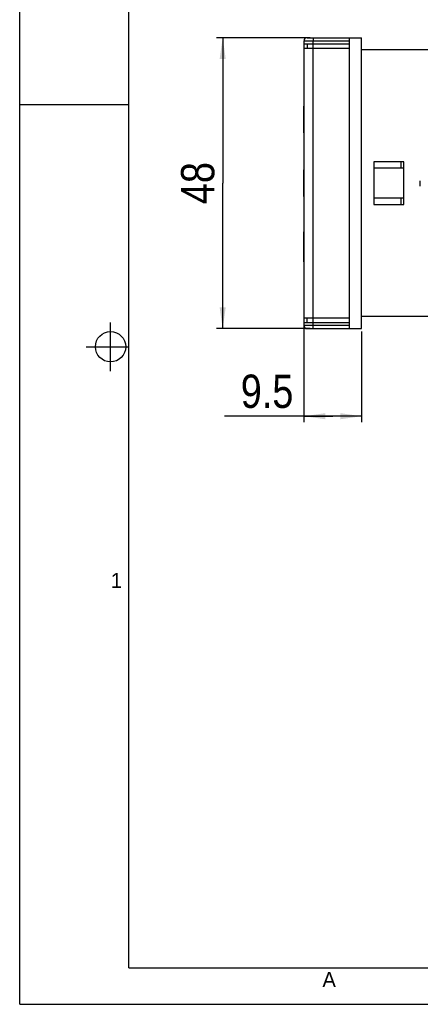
# Model space of a CAD drawing. Header units: millimetres. Extents: x 0 to 420, y 0 to 297.
# Tile 1 of 25: x 0 to 66, y 0 to 162. Entities that reach past the tile are written whole.
import ezdxf

# ---------------------------------------------------------------- set-up
doc = ezdxf.new("R2010")
doc.units = ezdxf.units.MM
doc.header["$LTSCALE"] = 23.1
doc.layers.get('0').update_dxf_attribs({"linetype": 'CONTINUOUS'})
doc.layers.add('3_ALL_AXES', color=7, linetype='CONTINUOUS')
doc.styles.get("Standard").update_dxf_attribs({"font": 'txt', "width": 0.85})
doc.styles.add('TEXTSTYLE_2', font='trium.ttf')
doc.dimstyles.new('DIMSTYLE_1', dxfattribs={"dimtxt": 5.5, "dimasz": 3.5, "dimexe": 1, "dimexo": 0.5, "dimgap": 1.375, "dimtad": 1, "dimdec": 4, "dimdsep": 46, "dimtxsty": 'STANDARD', "dimblk": '_FILLED', "dimblk1": '_FILLED', "dimblk2": '_FILLED', "dimcen": 0.09, "dimadec": 4, "dimazin": 2, "dimtp": 0.15, "dimtm": 0.15, "dimtfac": 1, "dimtdec": 4, "dimtofl": 0, "dimtmove": 0, "dimatfit": 3, "dimldrblk": '_FILLED', "dimfxl": 1, "dimtolj": 1, "dimarcsym": 0})
doc.dimstyles.new('DIMSTYLE_2', dxfattribs={"dimtxt": 5.5, "dimasz": 3.5, "dimexe": 1, "dimexo": 0.5, "dimgap": 1.375, "dimtad": 1, "dimdec": 4, "dimdsep": 46, "dimtxsty": 'STANDARD', "dimblk": '_FILLED', "dimblk1": '_FILLED', "dimblk2": '_FILLED', "dimcen": 0.09, "dimadec": 4, "dimazin": 2, "dimtp": 0.1, "dimtm": 0.1, "dimtfac": 1, "dimtdec": 4, "dimtofl": 0, "dimtmove": 0, "dimatfit": 3, "dimldrblk": '_FILLED', "dimfxl": 1, "dimtolj": 1, "dimarcsym": 0})

# ---------------------------------------------------------------- blocks, each defined once
blk = doc.blocks.new('_FILLED')
at = {"color": 0, "linetype": 'BYBLOCK'}
blk.add_solid([(0, 0), (-1, 0.143), (-1, -0.143)], dxfattribs=at)
blk = doc.blocks.new('*D0')
at = {"color": 2, "linetype": 'CONTINUOUS'}
for p, q in [((47.93, 159.5), (32.51, 159.5)), ((33.51, 159.5), (33.51, 135.5)), ((33.51, 111.5), (33.51, 135.5)), ((47.93, 111.5), (32.51, 111.5))]:
    blk.add_line(p, q, dxfattribs=at)
at = {"color": 2, "linetype": 'CONTINUOUS', "xscale": 3.5, "yscale": 3.5, "zscale": 3.5}
for p, rotation in [((33.51, 159.5), 90), ((33.51, 111.5), 270)]:
    blk.add_blockref('_FILLED', p, dxfattribs=dict(at, rotation=rotation))
at = {"color": 2, "linetype": 'CONTINUOUS', "insert": (26.63, 135.5), "char_height": 5.5, "width": 12.9643, "attachment_point": 2, "rotation": 90, "line_spacing_factor": 0.9}
blk.add_mtext('48', dxfattribs=at)
blk = doc.blocks.new('*D6')
at = {"color": 2, "linetype": 'CONTINUOUS'}
for p, q in [((46.93, 112.75), (46.93, 96.04)), ((56.43, 111), (56.43, 96.04)), ((51.68, 97.04), (33.79, 97.04)), ((46.93, 97.04), (51.68, 97.04)), ((56.43, 97.04), (51.68, 97.04))]:
    blk.add_line(p, q, dxfattribs=at)
at = {"color": 2, "linetype": 'CONTINUOUS', "xscale": 3.5, "yscale": 3.5, "zscale": 3.5, "rotation": 180}
blk.add_blockref('_FILLED', (46.93, 97.04), dxfattribs=at)
at = {"color": 2, "linetype": 'CONTINUOUS', "xscale": 3.5, "yscale": 3.5, "zscale": 3.5}
blk.add_blockref('_FILLED', (56.43, 97.04), dxfattribs=at)
at = {"color": 2, "linetype": 'CONTINUOUS', "insert": (45.18, 103.91), "char_height": 5.5, "width": 17.0893, "attachment_point": 3, "line_spacing_factor": 0.9}
blk.add_mtext('9.5', dxfattribs=at)

msp = doc.modelspace()

# ---------------------------------------------------------------- linework, layer by layer
at = {"color": 2, "linetype": 'CONTINUOUS'}
for p, q in [((0, 0), (0, 297)), ((0, 148.5), (18, 148.5)), ((15, 104.5), (15, 112.5)), ((11, 108.5), (18, 108.5)), ((0, 0), (420, 0))]:
    msp.add_line(p, q, dxfattribs=at)
at = {"color": 7, "linetype": 'CONTINUOUS'}
for p, q in [((18, 6), (18, 291)), ((47.43464, 159.49949), (56.43464, 159.49949)), ((54.43464, 111.49949), (54.43464, 159.49949)), ((56.43464, 111.49949), (56.43464, 159.49949)), ((91.43464, 157.49949), (56.43464, 157.49949)), ((46.89464, 143.79949), (46.89464, 148.19949)), ((46.93464, 148.19949), (46.89464, 148.19949)), ((46.93464, 145.99949), (46.89464, 145.99949)), ((46.93464, 143.79949), (46.89464, 143.79949)), ((58.43464, 138.99949), (58.43464, 131.99949)), ((63.43464, 138.99949), (58.43464, 138.99949)), ((63.43464, 131.99949), (63.43464, 138.99949)), ((46.89464, 133.29949), (46.89464, 137.69949)), ((46.93464, 137.69949), (46.89464, 137.69949)), ((58.43464, 137.99949), (63.43464, 137.99949)), ((66.13464, 134.99949), (66.13464, 135.89949)), ((46.93464, 133.29949), (46.89464, 133.29949)), ((63.43464, 132.99949), (58.43464, 132.99949)), ((58.43464, 131.99949), (63.43464, 131.99949)), ((46.89464, 122.93148), (46.89464, 125.93148)), ((46.93464, 125.93148), (46.89464, 125.93148)), ((46.93464, 122.93148), (46.89464, 122.93148)), ((153.43464, 113.49949), (56.43464, 113.49949)), ((47.43464, 111.49949), (56.43464, 111.49949)), ((18, 6), (414, 6))]:
    msp.add_line(p, q, dxfattribs=at)
at = {"color": 9, "linetype": 'CONTINUOUS'}
for p, q in [((48.43464, 159.49949), (48.43464, 158.99949)), ((46.93464, 158.99949), (54.43464, 158.99949)), ((54.43464, 111.99949), (46.93464, 111.99949)), ((48.43464, 111.49949), (48.43464, 111.99949))]:
    msp.add_line(p, q, dxfattribs=at)
at = {"color": 7, "linetype": 'CONTINUOUS'}
msp.add_circle((15, 108.5), 2.50062, dxfattribs=at)
for centre, start, end in [((47.43464, 158.99949), 90, 180), ((47.43464, 111.99949), 180, 270)]:
    msp.add_arc(centre, 0.5, start, end, dxfattribs=at)
at = {"layer": '3_ALL_AXES', "color": 7, "linetype": 'CONTINUOUS'}
for p, q in [((46.93464, 111.99949), (46.93464, 158.99949)), ((46.93464, 158.49998), (54.43464, 158.49998)), ((46.93464, 157.74998), (54.43464, 157.74998)), ((47.43464, 158.49998), (47.43464, 157.74998)), ((62.93464, 138.99949), (62.93464, 137.99949)), ((62.93464, 132.99949), (62.93464, 131.99949)), ((46.93464, 127.46255), (46.89464, 127.46255)), ((46.89464, 125.93148), (46.89464, 127.46242)), ((46.93464, 126.23102), (46.89464, 126.23102)), ((46.89464, 122.53656), (46.89464, 122.93148)), ((46.93464, 122.53643), (46.89464, 122.53643)), ((46.93464, 113.249), (54.43464, 113.249)), ((46.93464, 112.499), (54.43464, 112.499)), ((47.43464, 112.499), (47.43464, 113.249))]:
    msp.add_line(p, q, dxfattribs=at)
at = {"layer": '3_ALL_AXES', "color": 9, "linetype": 'CONTINUOUS'}
msp.add_line((48.43464, 111.99949), (48.43464, 158.99949), dxfattribs=at)

# ---------------------------------------------------------------- texts
at = {"color": 2, "linetype": 'CONTINUOUS', "char_height": 2.5, "attachment_point": 2, "line_spacing_factor": 0.9, "style": 'TEXTSTYLE_2'}
for s, insert, width in [('1', (15.98338, 71.19377), 1.9166667), ('A', (51.08602, 5.33741), 2.3055556)]:
    msp.add_mtext(s, dxfattribs=dict(at, insert=insert, width=width))

# ---------------------------------------------------------------- dimensions: what is measured, and where the dimension line sits
at = {"color": 2, "linetype": 'CONTINUOUS'}
for base, p1, p2, angle, dimstyle, picture, middle in [((33.50877, 111.49949), (48.43464, 159.49949), (48.43464, 111.49949), 270, 'DIMSTYLE_1', '*D0', (33.50877, 134.71377)), ((46.93464, 97.03532), (56.43464, 111.49949), (46.93464, 113.249), 180, 'DIMSTYLE_2', '*D6', (38.70245, 97.03532))]:
    dim = msp.add_linear_dim(base=base, p1=p1, p2=p2, angle=angle, dimstyle=dimstyle, dxfattribs=at)
    dim.commit()
    dim.dimension.update_dxf_attribs({"geometry": picture, "text_midpoint": middle, "dimtype": 160})

doc.saveas('drawing.dxf')
